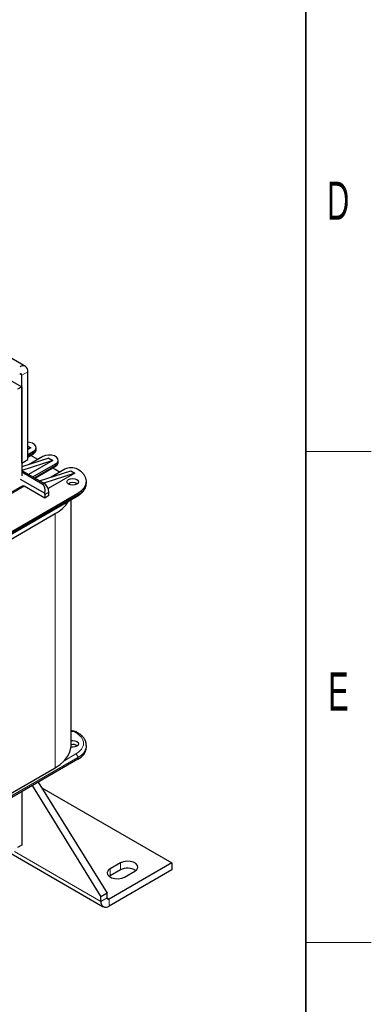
# Model space of a CAD drawing. Header units: millimetres. Extents: x 5 to 418, y 2 to 292.
# Tile 45 of 48: x 382 to 414, y 52 to 142. Entities that reach past the tile are written whole.
import ezdxf

# ---------------------------------------------------------------- set-up
doc = ezdxf.new("R2010")
doc.units = ezdxf.units.MM
doc.layers.add('SLD-0', color=7, linetype='Continuous')
doc.styles.add('SLDTEXTSTYLE0', font='TXT', dxfattribs={"width": 0.605})

msp = doc.modelspace()

# ---------------------------------------------------------------- linework, layer by layer
at = {"color": 7, "linetype": 'Continuous', "lineweight": 25}
for p, q in [((382.2905, 110.064), (377.8336, 112.637)), ((381.9458, 101.1926), (381.9458, 109.2491)), ((382.5115, 101.5191), (382.5115, 109.5757)), ((380.8331, 108.8245), (381.9458, 108.1822)), ((381.9458, 108.1822), (381.5687, 107.9644)), ((381.9458, 108.1822), (381.9458, 100.0335)), ((382.5115, 102.7598), (382.7849, 102.6019)), ((382.7849, 102.6019), (382.5115, 102.4441)), ((382.7849, 102.6019), (382.5115, 102.514)), ((382.5115, 101.9869), (383.03, 102.2863)), ((382.5115, 101.7443), (382.9748, 102.0117)), ((383.2722, 102.4713), (383.2722, 102.6237)), ((384.4254, 101.6549), (381.9458, 100.8577)), ((381.9458, 101.1926), (382.5115, 101.5191)), ((384.8025, 101.4372), (381.9458, 100.5188)), ((384.8025, 101.4372), (382.5776, 100.1528)), ((383.8786, 101.7964), (382.6381, 101.0803)), ((383.4165, 101.5297), (382.7781, 101.8982)), ((382.9736, 99.9242), (385.0476, 101.1215)), ((384.4254, 101.6549), (384.8025, 101.4372)), ((385.2898, 101.3065), (385.2898, 101.459)), ((381.9458, 100.5175), (383.9634, 99.3528)), ((383.8314, 99.2766), (381.9458, 100.3651)), ((383.1837, 99.8029), (384.9924, 100.847)), ((383.5849, 99.5713), (386.443, 100.4902)), ((386.8201, 100.2724), (383.962, 99.3536)), ((386.8201, 100.2724), (384.3671, 98.8564)), ((385.8962, 100.6317), (384.6557, 99.9156)), ((385.0194, 100.6043), (384.7957, 100.7335)), ((385.4094, 100.3507), (385.0194, 100.6043)), ((386.443, 100.4902), (386.8201, 100.2724)), ((387.0935, 100.6153), (387.0653, 100.6317)), ((381.8138, 99.7228), (384.0482, 98.4329)), ((386.3491, 99.2079), (386.2906, 99.3434)), ((387.8746, 99.3744), (387.8746, 99.5268)), ((381.9815, 99.0949), (375.0311, 95.0825)), ((375.7421, 91.8852), (387.0935, 98.4383)), ((384.0577, 97.9919), (382.1815, 99.0751)), ((384.4348, 98.2097), (384.4348, 98.5363)), ((375.6869, 91.6107), (387.0383, 98.1637)), ((384.0577, 98.3186), (384.0577, 97.9919)), ((384.4348, 98.2097), (384.0577, 97.9919)), ((386.4682, 75.2865), (386.4682, 97.8346)), ((377.854, 92.4294), (385.0194, 96.5658)), ((387.0383, 76.5025), (387.01, 76.5188)), ((387.0383, 76.5025), (387.0354, 76.5041)), ((387.8746, 75.1394), (387.8746, 75.2919)), ((387.0935, 74.0509), (375.7421, 67.4979)), ((377.854, 69.1308), (385.0194, 73.2672)), ((382.8903, 71.6244), (389.2054, 61.444)), ((383.456, 71.951), (389.7711, 61.7706)), ((383.7751, 71.4366), (395.7108, 64.5463)), ((381.9458, 71.0792), (381.9458, 66.1575)), ((381.9458, 66.1575), (381.5687, 65.9398)), ((380.9732, 65.4001), (389.4264, 60.5202)), ((395.7108, 64.5463), (389.9597, 61.2262)), ((390.9968, 64.5463), (390.054, 64.002)), ((395.7108, 64.5463), (395.7108, 63.8931)), ((395.7108, 63.8931), (389.9597, 60.573)), ((390.054, 63.3488), (389.9716, 63.2944)), ((390.9968, 63.8931), (390.054, 63.3488)), ((391.3739, 63.24), (392.3167, 63.7843)), ((389.7711, 61.7706), (389.2054, 61.444)), ((389.2054, 61.0086), (389.2054, 61.444)), ((389.7711, 61.3351), (389.7711, 61.7706))]:
    msp.add_line(p, q, dxfattribs=at)
at = {"color": 7, "linetype": 'Continuous', "lineweight": 18}
for p, q in [((381.7572, 109.358), (381.9458, 109.2491)), ((382.5115, 109.5757), (381.9458, 109.2491)), ((383.03, 102.1338), (382.5115, 101.8345)), ((383.03, 102.2863), (383.03, 102.1338)), ((385.0476, 101.1215), (385.0476, 100.9691)), ((385.0476, 100.9691), (383.1056, 99.848)), ((383.9634, 99.3528), (383.8314, 99.2766)), ((375.1483, 95.0149), (382.1815, 99.0751)), ((384.4348, 98.5363), (384.0577, 98.3186)), ((387.0935, 98.4383), (387.0935, 98.2858)), ((387.0935, 98.2858), (375.7421, 91.7328)), ((385.0194, 96.5658), (385.0194, 73.2672)), ((386.8767, 76.5056), (386.905, 76.4893)), ((375.7421, 67.6503), (387.0935, 74.2033)), ((386.905, 74.5299), (385.8846, 73.9409)), ((387.0935, 74.2033), (387.0935, 74.0509)), ((381.2857, 65.5805), (389.2054, 61.0086)), ((390.9968, 64.5463), (390.9968, 63.8931)), ((390.054, 64.002), (390.054, 63.3488)), ((389.2054, 61.0086), (389.7711, 61.3351)), ((389.7711, 61.3351), (389.9597, 61.2262)), ((389.9597, 61.2262), (389.9597, 60.573))]:
    msp.add_line(p, q, dxfattribs=at)
at = {"color": 7, "linetype": 'Continuous', "lineweight": 25, "flags": 128}
for points in [[(383.03, 102.2863), (383.1947, 102.422), (383.269, 102.5821), (383.244, 102.7472), (383.1227, 102.8974), (382.9197, 103.0146), (382.6595, 103.0847), (382.5115, 103.0994)], [(385.0476, 101.1215), (385.2123, 101.2573), (385.2866, 101.4174), (385.2616, 101.5825), (385.1403, 101.7327), (384.9373, 101.8499), (384.6771, 101.9199), (384.3911, 101.9344), (384.1137, 101.8915), (383.8786, 101.7964)], [(387.0935, 98.4383), (387.4252, 98.6715), (387.6716, 98.9377), (387.8234, 99.2265), (387.8746, 99.5268), (387.8234, 99.8271), (387.6716, 100.1159), (387.4252, 100.3821), (387.0935, 100.6153)], [(386.9993, 99.6901), (387.1149, 99.5902), (387.1555, 99.4724), (387.1149, 99.3545), (386.9993, 99.2547), (386.8262, 99.1879), (386.6221, 99.1645), (386.418, 99.1879), (386.245, 99.2547), (386.1294, 99.3545), (386.0888, 99.4724), (386.1294, 99.5902), (386.245, 99.6901), (386.418, 99.7568), (386.6221, 99.7803), (386.8262, 99.7568), (386.9993, 99.6901)], [(385.0194, 73.2672), (385.4816, 73.5751), (385.8631, 73.9179), (386.1563, 74.2885), (386.3552, 74.6795), (386.4556, 75.0827), (386.4682, 75.2865)], [(386.4682, 75.75), (386.6221, 75.7631), (386.8262, 75.7396), (386.9993, 75.6729), (387.1149, 75.573), (387.1555, 75.4552), (387.1149, 75.3374), (386.9993, 75.2375), (386.8262, 75.1707), (386.6221, 75.1473), (386.4635, 75.1612)], [(392.3167, 63.7843), (392.5026, 63.9376), (392.5865, 64.1183), (392.5583, 64.3047), (392.4213, 64.4743), (392.1921, 64.6067), (391.8983, 64.6857), (391.5754, 64.702), (391.2623, 64.6536), (390.9968, 64.5463)], [(390.054, 64.002), (389.868, 63.8487), (389.7841, 63.668), (389.8124, 63.4816), (389.9494, 63.312), (390.1786, 63.1797), (390.4724, 63.1006), (390.7953, 63.0843), (391.1084, 63.1327), (391.3739, 63.24)]]:
    msp.add_lwpolyline(points, dxfattribs=at)
at = {"color": 7, "linetype": 'Continuous', "lineweight": 25}
for centre, radius, start, end in [((382.0517, 109.6503), 0.4658, 350.785963, 129.203285), ((381.8309, 109.2677), 0.1165, 350.785963, 129.203285), ((382.8796, 102.4973), 0.3934, 292.476414, 356.203445), ((384.8973, 101.3326), 0.3934, 292.476414, 356.203445), ((386.4807, 99.5035), 1.2706, 62.609672, 117.390328), ((383.4113, 98.4897), 1.0245, 2.605478, 57.394522), ((386.6221, 98.6692), 0.7508, 55.410686, 124.589314), ((386.54, 99.5075), 1.3412, 294.374658, 354.305201), ((382.0643, 98.9115), 0.2012, 54.382423, 114.307119), ((383.3336, 98.3158), 0.7241, 0.214961, 9.305796), ((383.5795, 99.3042), 3.0938, 297.734946, 328.573017), ((386.955, 76.396), 0.1347, 66.498971, 125.546992), ((386.6277, 74.6342), 0.7625, 56.513694, 102.070476), ((386.54, 75.2725), 1.3412, 294.374658, 354.305201), ((391.6516, 62.6721), 1.3854, 57.351721, 118.20711), ((389.6652, 60.934), 0.4658, 170.785963, 309.203285), ((389.8861, 61.3165), 0.1165, 170.785963, 309.203285)]:
    msp.add_arc(centre, radius, start, end, dxfattribs=at)
at = {"color": 7, "linetype": 'Continuous', "lineweight": 18}
for centre, radius, start, end in [((382.9032, 102.1177), 0.1279, 304.056351, 7.25583), ((384.9208, 100.9529), 0.1279, 304.056351, 7.25583), ((386.9667, 98.2697), 0.1279, 304.056351, 7.25583), ((386.9836, 76.379), 0.1354, 67.476074, 125.460456), ((386.5686, 75.403), 1.3095, 293.630462, 355.710215), ((386.6842, 74.1847), 0.4098, 2.605478, 57.394522)]:
    msp.add_arc(centre, radius, start, end, dxfattribs=at)
at = {"color": 7, "linetype": 'Continuous', "lineweight": 25}
msp.add_ellipse((383.525, 98.5553), major_axis=(0.2286, 0.755), ratio=0.6803249, start_param=4.7560919, end_param=6.1255303, dxfattribs=at)
for points, knots in [([(382.9737, 102.0128), (383.0142, 102.0383), (383.1024, 102.0939), (383.2027, 102.2147), (383.2681, 102.3467), (383.2643, 102.4351), (383.263, 102.4668)], [0, 0, 0, 0, 0.2440624, 0.5324547, 0.8321689, 1, 1, 1, 1]), ([(384.9913, 100.8481), (385.0318, 100.8736), (385.12, 100.9292), (385.2203, 101.05), (385.2857, 101.182), (385.2819, 101.2704), (385.2806, 101.3021)], [0, 0, 0, 0, 0.24406241, 0.53245475, 0.8321689, 1, 1, 1, 1]), ([(387.0379, 98.164), (387.0399, 98.1649), (387.1359, 98.2134), (387.2982, 98.3325), (387.5161, 98.5231), (387.6901, 98.7426), (387.8116, 98.9873), (387.8742, 99.1976), (387.8673, 99.3231), (387.8654, 99.3579)], [0, 0, 0, 0, 0.0036574, 0.1812652, 0.3619888, 0.5455623, 0.7326773, 0.925896, 1, 1, 1, 1]), ([(387.007, 76.516), (386.9921, 76.5259), (386.9421, 76.5593), (386.8347, 76.5977), (386.6749, 76.6402), (386.5513, 76.6459), (386.4807, 76.6492)], [0, 0, 0, 0, 0.1045404, 0.3529694, 0.6305967, 1, 1, 1, 1]), ([(387.8647, 75.3082), (387.8656, 75.3591), (387.8682, 75.5053), (387.788, 75.7417), (387.6383, 76.0029), (387.4207, 76.2351), (387.2161, 76.4011), (387.0723, 76.4782), (387.0333, 76.4991)], [0, 0, 0, 0, 0.10812064, 0.31089696, 0.51636641, 0.72218038, 0.92463611, 1, 1, 1, 1])]:
    msp.add_open_spline(points, degree=3, knots=knots, dxfattribs=at)
at = {"color": 7, "linetype": 'Continuous', "lineweight": 18}
for points, knots in [([(386.4682, 76.5996), (386.4724, 76.5998), (386.5144, 76.6025), (386.595, 76.5949), (386.7364, 76.5714), (386.8216, 76.5315), (386.8767, 76.5056)], [0, 0, 0, 0, 0.0278921, 0.2810232, 0.5344713, 1, 1, 1, 1]), ([(386.905, 76.4893), (387.0958, 76.353), (387.3893, 76.1433), (387.5728, 75.793), (387.6257, 75.5096), (387.5728, 75.2262), (387.3893, 74.876), (387.0958, 74.6662), (386.905, 74.5299)], [0, 0, 0, 0, 0.2394568, 0.3683607, 0.5, 0.6316393, 0.7605432, 1, 1, 1, 1])]:
    msp.add_open_spline(points, degree=3, knots=knots, dxfattribs=at)
at = {"layer": 'SLD-0', "lineweight": 35}
msp.add_line((408, 12), (408, 282.5), dxfattribs=at)
at = {"layer": 'SLD-0', "lineweight": 18}
for p, q in [((408, 102.25), (414, 102.25)), ((408, 57.25), (414, 57.25))]:
    msp.add_line(p, q, dxfattribs=at)

# ---------------------------------------------------------------- texts
at = {"layer": 'SLD-0', "char_height": 3.5, "attachment_point": 2, "style": 'SLDTEXTSTYLE0'}
for s, insert in [('D', (410.9597, 127.0011)), ('E', (410.9816, 82.0011))]:
    msp.add_mtext(s, dxfattribs=dict(at, insert=insert))

doc.saveas('drawing.dxf')
